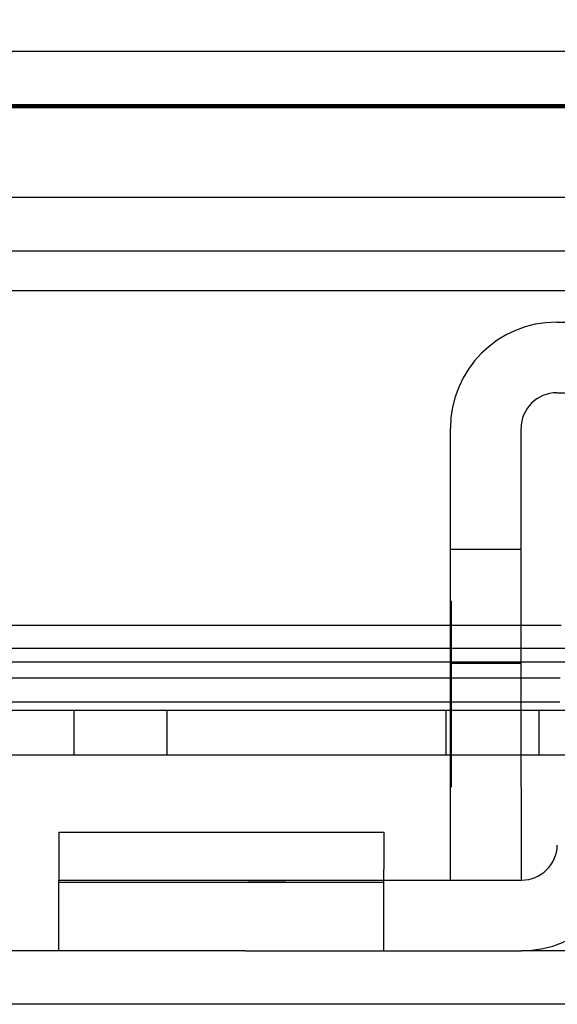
# Model space of a CAD drawing. Header units: inches. Extents: x 1 to 240, y -1 to 159.
# Tile 5 of 63: x 68.901 to 69.624, y 34.76 to 36.084. Entities that reach past the tile are written whole.
import ezdxf
from ezdxf.enums import TextEntityAlignment as Align
from ezdxf.lldxf.tags import DXFTag

# ---------------------------------------------------------------- set-up
doc = ezdxf.new("R2010")
doc.units = ezdxf.units.IN
doc.header["$MEASUREMENT"] = 0
for name, color, linetype in [('COM42667', 7, 'Continuous'), ('COM42780', 7, 'Continuous'), ('COM48588', 7, 'Continuous'), ('COM48600', 7, 'Continuous'), ('COM70220', 7, 'Continuous'), ('Default', 7, 'Continuous'), ('PKT99', 7, 'Continuous')]:
    doc.layers.add(name, color=color, linetype=linetype)
doc.styles.add('SEACAD_Times_New_Roman', font='times.ttf')
tags = doc.linetypes.add('HIDDEN2', pattern=[0.1875, 0.125, -0.0625]).pattern_tags.tags
tags[6:7] = [DXFTag(74, 4), DXFTag(75, 0), DXFTag(340, '0'), DXFTag(46, 0.0), DXFTag(50, 0.0), DXFTag(44, 0.0), DXFTag(45, 0.0)]
tags[4:5] = [DXFTag(74, 4), DXFTag(75, 0), DXFTag(340, '0'), DXFTag(46, 0.0), DXFTag(50, 0.0), DXFTag(44, 0.0), DXFTag(45, 0.0)]
doc.dimstyles.new('HAMMOND_(STH_-_240x160)', dxfattribs={"dimtxt": 1, "dimasz": 1.25, "dimexe": 0.5, "dimexo": 0.5, "dimgap": 0.25, "dimtad": 0, "dimtih": 1, "dimtoh": 1, "dimlfac": 0.125, "dimzin": 0, "dimdsep": 46, "dimtxsty": 'SEACAD_Times_New_Roman', "dimblk1": '_SE_FILLED', "dimblk2": '_SE_FILLED', "dimsah": 1, "dimcen": 0.5, "dimadec": 0, "dimazin": 0, "dimtfac": 0.8, "dimtofl": 0, "dimtmove": 0, "dimatfit": 3, "dimfxl": 1, "dimtolj": 1, "dimtzin": 0, "dimarcsym": 0})

# ---------------------------------------------------------------- blocks, each defined once
blk = doc.blocks.new('SE8')
at = {"layer": 'COM42667', "color": 7, "linetype": 'Continuous'}
for p, q in [((69.6229, 35.6776), (70.5144, 35.6776)), ((69.6229, 35.5826), (70.5144, 35.5826)), ((69.4799, 35.0521), (69.4799, 35.5346)), ((69.5749, 35.0521), (69.5749, 35.5346)), ((69.4799, 34.9271), (69.4799, 35.0521)), ((69.5749, 35.0521), (69.5749, 34.9271))]:
    blk.add_line(p, q, dxfattribs=at)
at = {"layer": 'COM42667', "color": 7, "linetype": 'HIDDEN2'}
for p, q in [((69.5749, 35.3716), (69.4799, 35.3716)), ((69.4809, 35.3021), (69.4799, 35.3021)), ((69.4809, 35.3021), (69.4809, 35.1402)), ((69.4809, 35.2529), (69.4799, 35.2529)), ((69.4799, 35.2191), (69.5749, 35.2191)), ((69.4809, 35.1402), (69.4799, 35.1402)), ((69.4809, 35.1402), (69.4809, 35.112)), ((69.4809, 35.112), (69.4799, 35.112)), ((69.4809, 35.112), (69.4809, 35.0521)), ((69.4809, 35.0521), (69.4799, 35.0521))]:
    blk.add_line(p, q, dxfattribs=at)
at = {"layer": 'COM42667', "color": 7, "linetype": 'Continuous'}
for radius in [0.143, 0.048]:
    blk.add_arc((69.6229, 35.5346), radius, 90, 180, dxfattribs=at)
at = {"layer": 'COM42780', "color": 7, "linetype": 'Continuous'}
for p, q in [((68.9534, 34.9915), (69.3904, 34.9915)), ((68.9534, 34.9915), (68.9534, 34.9412)), ((69.3904, 34.9915), (69.3904, 34.9412)), ((68.9534, 34.9412), (68.9534, 34.9271)), ((69.3904, 34.9271), (69.3904, 34.9412)), ((68.9534, 34.8321), (68.9534, 34.9271)), ((68.9534, 34.9271), (69.2034, 34.9271)), ((69.2034, 34.9271), (69.5756, 34.9271)), ((69.2034, 34.8321), (68.9976, 34.8321)), ((69.2034, 34.8321), (69.5756, 34.8321))]:
    blk.add_line(p, q, dxfattribs=at)
at = {"layer": 'COM42780', "color": 7, "linetype": 'HIDDEN2'}
for p, q in [((68.9534, 34.9244), (69.3904, 34.9244)), ((69.0851, 34.9261), (69.0851, 34.9271)), ((69.1187, 34.9261), (69.1187, 34.9271)), ((69.1435, 34.9261), (69.1435, 34.9271)), ((69.1493, 34.9261), (69.1493, 34.9271)), ((69.2586, 34.9261), (69.2083, 34.9261)), ((69.2283, 34.9261), (69.2283, 34.9271)), ((69.2586, 34.9261), (69.2586, 34.9271)), ((69.3904, 34.8321), (69.3904, 34.9271))]:
    blk.add_line(p, q, dxfattribs=at)
at = {"layer": 'COM42780', "color": 7, "linetype": 'Continuous'}
for radius in [0.048, 0.143]:
    blk.add_arc((69.5756, 34.9751), radius, 270, 359, dxfattribs=at)
at = {"layer": 'COM48588', "color": 7, "linetype": 'HIDDEN2'}
for p, q in [((80.8516, 35.8451), (59.2857, 35.8451)), ((80.8516, 35.7731), (59.2857, 35.7731)), ((81.9547, 34.7601), (58.1826, 34.7601))]:
    blk.add_line(p, q, dxfattribs=at)
at = {"layer": 'COM48588', "color": 7, "linetype": 'Continuous'}
for p, q in [((68.9976, 34.8321), (58.1826, 34.8321)), ((70.5616, 34.8321), (69.5756, 34.8321))]:
    blk.add_line(p, q, dxfattribs=at)
at = {"layer": 'COM48600', "color": 7, "linetype": 'Continuous'}
for p, q in [((59.0516, 36.0421), (81.0236, 36.0421)), ((69.4799, 35.2696), (60.0988, 35.2696)), ((69.6289, 35.2696), (69.5749, 35.2696)), ((69.4799, 35.1987), (60.0988, 35.1987)), ((69.6275, 35.1987), (69.5749, 35.1987)), ((59.9191, 35.1671), (69.4799, 35.1671)), ((69.5749, 35.1671), (69.627, 35.1671))]:
    blk.add_line(p, q, dxfattribs=at)
at = {"layer": 'COM48600', "color": 7, "linetype": 'HIDDEN2'}
for p, q in [((59.0516, 35.9701), (81.0236, 35.9701)), ((69.5749, 35.2696), (69.4799, 35.2696)), ((59.9191, 35.2391), (80.1562, 35.2391)), ((69.5749, 35.1987), (69.4799, 35.1987)), ((69.4799, 35.1671), (69.5749, 35.1671))]:
    blk.add_line(p, q, dxfattribs=at)
at = {"layer": 'COM70220', "color": 7, "linetype": 'HIDDEN2'}
for p, q in [((59.5996, 35.9691), (80.5376, 35.9691)), ((59.5996, 35.9681), (80.5376, 35.9681)), ((59.5996, 35.9661), (80.5376, 35.9661)), ((59.5996, 35.7201), (80.5376, 35.7201))]:
    blk.add_line(p, q, dxfattribs=at)
at = {"layer": 'PKT99', "color": 7, "linetype": 'HIDDEN2'}
for p, q in [((73.9112, 35.2201), (64.6612, 35.2201)), ((71.0362, 35.1551), (67.5362, 35.1551)), ((68.9737, 35.1551), (68.9737, 35.0951)), ((69.0987, 35.1551), (69.0987, 35.0951)), ((69.4737, 35.1551), (69.4737, 35.0951)), ((69.5987, 35.1551), (69.5987, 35.0951)), ((73.9762, 35.0951), (64.5962, 35.0951))]:
    blk.add_line(p, q, dxfattribs=at)
blk = doc.blocks.new('DMBLK2198')
at = {"layer": 'Default', "linetype": 'Continuous'}
for points in [[(60.1936, 43.6084), (58.9436, 43.4001), (60.1936, 43.1917)], [(79.8816, 43.6084), (79.8816, 43.1917), (81.1316, 43.4001)]]:
    blk.add_hatch(color=7, dxfattribs=at).paths.add_polyline_path(points)
at = {"layer": 'Default', "color": 7, "linetype": 'Continuous'}
for p, q in [((58.9436, 36.0906), (58.9436, 43.9001)), ((81.1316, 36.4341), (81.1316, 43.9001)), ((67.5905, 43.4001), (58.9436, 43.4001)), ((81.1316, 43.4001), (72.4848, 43.4001))]:
    blk.add_line(p, q, dxfattribs=at)
at = {"layer": 'Default', "color": 7, "linetype": 'Continuous', "style": 'SEACAD_Times_New_Roman'}
for s, p in [('22.19', (68.3315, 43.9001)), ('DOOR', (67.9405, 42.4001))]:
    blk.add_text(s, height=1, dxfattribs=at).set_placement(p, align=Align.TOP_LEFT)
blk = doc.blocks.new('_SE_FILLED')
at = {"color": 0}
blk.add_line((0, 0), (-1, 0), dxfattribs=at)
blk.add_solid([(0, 0), (-1, -0.1665), (-1, 0.1665), (0, 0)], dxfattribs=at)

msp = doc.modelspace()

# ---------------------------------------------------------------- block references
at = {"layer": 'Default'}
msp.add_blockref('SE8', (0, 0), dxfattribs=at)

# ---------------------------------------------------------------- dimensions: what is measured, and where the dimension line sits
at = {"layer": 'Default', "color": 7, "linetype": 'Continuous'}
dim = msp.add_linear_dim(base=(58.9436, 43.4001), p1=(81.1316, 35.9341), p2=(58.9436, 35.5906), text='\\A1;<>\\PDOOR', dimstyle='HAMMOND_(STH_-_240x160)', override={"dimlfac": 1}, dxfattribs=at)
dim.commit()
dim.dimension.update_dxf_attribs({"geometry": 'DMBLK2198', "text_midpoint": (70.0376, 43.4001), "dimtype": 160})

doc.saveas('drawing.dxf')
